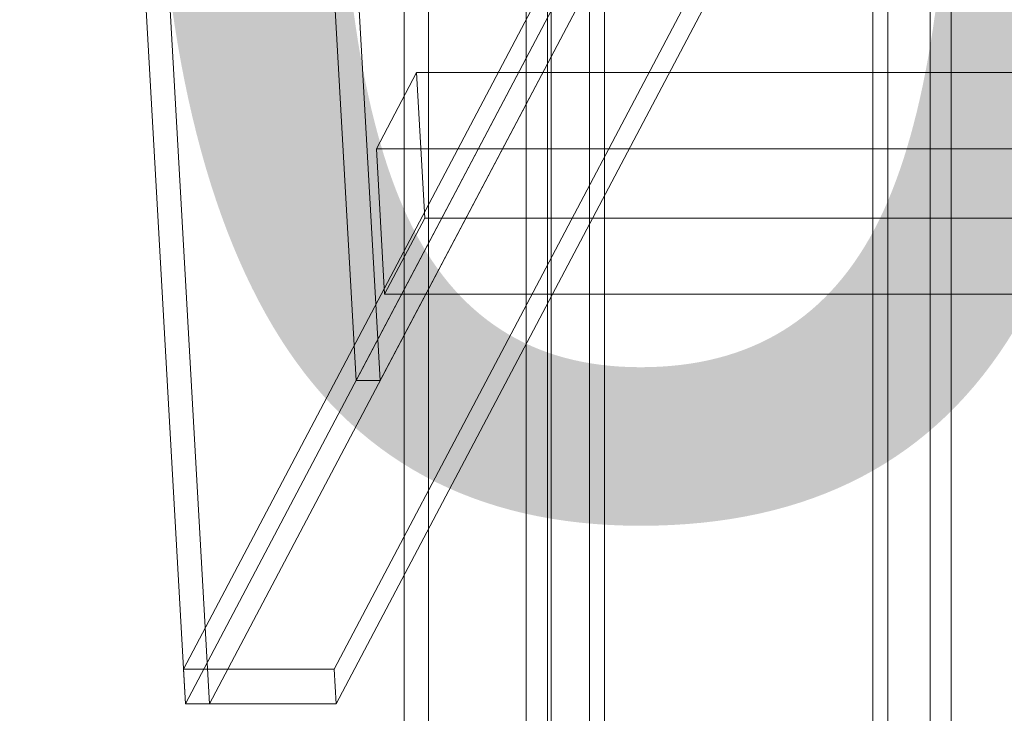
# Model space of a CAD drawing. Header units: millimetres. Extents: x -4395 to 65662, y -65530 to 6847.
# Tile 129 of 256: x -1567 to -1406, y -35884 to -35771. Entities that reach past the tile are written whole.
import ezdxf

# ---------------------------------------------------------------- set-up
doc = ezdxf.new("R2010")
doc.units = ezdxf.units.MM
for name, color, linetype, lineweight in [('COTAS_O', 1, 'Continuous', 0), ('frontal_briquetadora', 7, 'Continuous', 0), ('frontal_C03', 7, 'Continuous', 0), ('frontal_C07', 7, 'Continuous', 0)]:
    doc.layers.add(name, color=color, linetype=linetype, lineweight=lineweight)
doc.dimstyles.new('R19_100', dxfattribs={"dimtxt": 250, "dimasz": 150, "dimexe": 150, "dimexo": 80, "dimgap": 100, "dimtad": 1, "dimtih": 1, "dimtoh": 1, "dimdsep": 46, "dimcen": 0.09, "dimadec": 0, "dimazin": 0, "dimtfac": 1, "dimtdec": 4, "dimtofl": 0, "dimtmove": 0, "dimatfit": 3, "dimfxl": 1, "dimtolj": 1, "dimtzin": 0, "dimarcsym": 0})

# ---------------------------------------------------------------- blocks, each defined once
blk = doc.blocks.new('DIM_R33_45')
at = {"layer": 'COTAS_O'}
for p, q in [((-1850, -34800), (-1850, -35500)), ((-150, -34800), (-150, -35500)), ((-1850, -35500), (-1700, -35455)), ((-150, -35500), (-300, -35455)), ((-150, -35500), (-1850, -35500)), ((-1850, -35500), (-1700, -35545)), ((-150, -35500), (-300, -35545))]:
    blk.add_line(p, q, dxfattribs=at)
blk.add_text('1700 O', height=250, rotation=180, dxfattribs=at).set_placement((-1000, -35600))
blk = doc.blocks.new('DIM_R33_48')
at = {"layer": 'COTAS_O'}
for p, q in [((-1480, -33670), (-780, -33670)), ((-780, -33670), (-825, -33820)), ((-780, -36000), (-780, -33670)), ((-780, -33670), (-735, -33820)), ((-780, -36000), (-825, -35850)), ((-780, -36000), (-735, -35850)), ((-1480, -36000), (-780, -36000))]:
    blk.add_line(p, q, dxfattribs=at)
blk.add_text('2330 O', height=250, rotation=90, dxfattribs=at).set_placement((-880, -34835))
blk = doc.blocks.new('DIM_R33_49')
at = {"layer": 'COTAS_O'}
for p, q in [((-1480, -35300), (-1330, -35255)), ((490, -35300), (340, -35255)), ((-1480, -36000), (-1480, -35300)), ((-1480, -35300), (490, -35300)), ((-1480, -35300), (-1330, -35345)), ((490, -35300), (340, -35345)), ((490, -36000), (490, -35300))]:
    blk.add_line(p, q, dxfattribs=at)
blk.add_text('1970 O', height=250, dxfattribs=at).set_placement((-495, -35200))

msp = doc.modelspace()

# ---------------------------------------------------------------- linework, layer by layer
at = {"layer": 'frontal_briquetadora'}
for q in [(-1480, -34940), (-1480, -34950)]:
    msp.add_line((-1480, -35980), q, dxfattribs=at)
at = {"layer": 'frontal_C03'}
for p, q in [((-1504, -33352.082), (-1504, -35988)), ((-1500, -35988), (-1500, -33352.082)), ((-1504, -34081.095), (-1504, -35988)), ((-1500, -35988), (-1500, -34081.095)), ((-1504, -34944.401), (-1504, -35988)), ((-1500, -35988), (-1500, -34944.401)), ((-1504, -35730.969), (-1504, -35988)), ((-1500, -35988), (-1500, -35730.969))]:
    msp.add_line(p, q, dxfattribs=at)
at = {"layer": 'frontal_C07'}
for p, q in [((-367.086, -33654.314), (-1540.063, -35877.133)), ((-1515.438, -35877.133), (-342.462, -33654.314)), ((-1539.741, -35882.836), (-366.764, -33660.016)), ((-362.824, -33660.016), (-1535.801, -35882.836)), ((-342.14, -33660.016), (-1515.116, -35882.836)), ((-1511.84, -35829.964), (-1315.226, -35457.376)), ((-1311.286, -35457.376), (-1507.901, -35829.964)), ((-1511.84, -35829.964), (-1522.958, -35633.23)), ((-1519.018, -35633.23), (-1507.901, -35829.964)), ((-1484.081, -35988), (-1484.081, -35669.369)), ((-1480.608, -35669.369), (-1480.608, -35988)), ((-1473.72, -35988), (-1473.72, -35669.369)), ((-1471.283, -35669.369), (-1471.283, -35988)), ((-1427.419, -35988), (-1427.419, -35669.369)), ((-1424.982, -35669.369), (-1424.982, -35988)), ((-1418.094, -35669.369), (-1418.094, -35988)), ((-1414.621, -35988), (-1414.621, -35669.369)), ((-1539.741, -35882.836), (-1547.098, -35752.63)), ((-1543.158, -35752.63), (-1535.801, -35882.836)), ((-1501.963, -35779.681), (-1508.528, -35792.122)), ((-1088.273, -35779.681), (-1501.963, -35779.681)), ((-1500.621, -35803.442), (-1501.963, -35779.681)), ((-1508.528, -35792.122), (-1094.838, -35792.122)), ((-1507.185, -35815.882), (-1508.528, -35792.122)), ((-1507.185, -35815.882), (-1500.621, -35803.442)), ((-1500.621, -35803.442), (-1086.93, -35803.442)), ((-1093.495, -35815.882), (-1507.185, -35815.882)), ((-1507.901, -35829.964), (-1511.84, -35829.964)), ((-1540.063, -35877.133), (-1515.438, -35877.133)), ((-1539.741, -35882.836), (-1540.063, -35877.133)), ((-1515.438, -35877.133), (-1515.116, -35882.836)), ((-1535.801, -35882.836), (-1539.741, -35882.836)), ((-1515.116, -35882.836), (-1539.741, -35882.836))]:
    msp.add_line(p, q, dxfattribs=at)

# ---------------------------------------------------------------- dimensions: what is measured, and where the dimension line sits
at = {"layer": 'COTAS_O'}
for p1, p2, distance, picture, middle in [((-1480, -36000), (-1480, -33670), -700, 'DIM_R33_48', (-780, -34835)), ((-150, -34800), (-1850, -34800), 700, 'DIM_R33_45', (-1000, -35500)), ((-1480, -36000), (490, -36000), 700, 'DIM_R33_49', (-495, -35300))]:
    dim = msp.add_aligned_dim(p1=p1, p2=p2, distance=distance, text='<> O', dimstyle='R19_100', dxfattribs=at)
    dim.commit()
    dim.dimension.update_dxf_attribs({"geometry": picture, "text_midpoint": middle})

doc.saveas('drawing.dxf')
